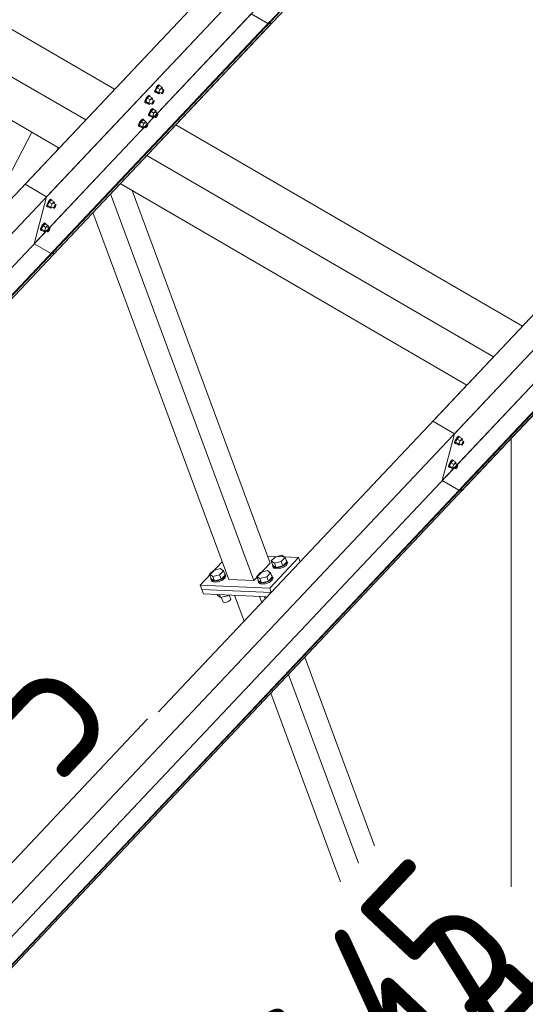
# Model space of a CAD drawing. Header units: millimetres. Extents: x -681 to 506, y -45 to 794.
# Tile 99 of 256: x -369 to -353, y 391 to 423. Entities that reach past the tile are written whole.
import ezdxf

# ---------------------------------------------------------------- set-up
doc = ezdxf.new("R2010")
doc.units = ezdxf.units.MM
doc.header["$LTSCALE"] = 0.6
doc.linetypes.add('XKITLINE00', pattern=[0])
for name, color, linetype, lineweight in [('Bolt', 7, 'Continuous', 0), ('Part', 2, 'Continuous', 0), ('PartMark', 3, 'Continuous', 0)]:
    doc.layers.add(name, color=color, linetype=linetype, lineweight=lineweight)
doc.styles.add('ISOCPEUR', font='ISOCPEUR.TTF')

msp = doc.modelspace()

# ---------------------------------------------------------------- linework, layer by layer
at = {"layer": 'Bolt', "color": 3, "linetype": 'XKITLINE00', "lineweight": 0}
for p, q in [((-364.789, 420.605), (-364.826, 420.556)), ((-364.739, 420.606), (-364.802, 420.539)), ((-364.757, 420.629), (-364.789, 420.605)), ((-364.765, 420.591), (-364.734, 420.616)), ((-364.741, 420.623), (-364.757, 420.629)), ((-364.741, 420.623), (-364.717, 420.609)), ((-364.739, 420.606), (-364.646, 420.552)), ((-364.734, 420.616), (-364.717, 420.609)), ((-364.717, 420.609), (-364.718, 420.594)), ((-365.074, 420.293), (-365.106, 420.269)), ((-365.058, 420.287), (-365.074, 420.293)), ((-365.058, 420.287), (-365.034, 420.273)), ((-364.884, 420.405), (-364.881, 420.441)), ((-364.884, 420.405), (-364.861, 420.392)), ((-364.86, 420.496), (-364.881, 420.441)), ((-364.861, 420.392), (-364.858, 420.427)), ((-364.844, 420.385), (-364.861, 420.392)), ((-364.826, 420.556), (-364.86, 420.496)), ((-364.858, 420.427), (-364.837, 420.482)), ((-364.802, 420.539), (-364.852, 420.433)), ((-364.759, 420.38), (-364.852, 420.433)), ((-364.852, 420.433), (-364.839, 420.395)), ((-364.835, 420.393), (-364.844, 420.385)), ((-364.839, 420.395), (-364.747, 420.341)), ((-364.837, 420.482), (-364.803, 420.542)), ((-364.803, 420.542), (-364.765, 420.591)), ((-364.709, 420.485), (-364.802, 420.539)), ((-364.759, 420.38), (-364.709, 420.485)), ((-364.759, 420.38), (-364.747, 420.341)), ((-364.747, 420.341), (-364.71, 420.38)), ((-364.732, 420.392), (-364.658, 420.349)), ((-364.646, 420.552), (-364.709, 420.485)), ((-364.66, 420.501), (-364.586, 420.458)), ((-364.658, 420.349), (-364.656, 420.367)), ((-364.649, 420.346), (-364.658, 420.349)), ((-364.656, 420.367), (-364.646, 420.394)), ((-364.634, 420.358), (-364.649, 420.346)), ((-364.633, 420.514), (-364.646, 420.552)), ((-364.646, 420.394), (-364.629, 420.424)), ((-364.644, 420.491), (-364.633, 420.514)), ((-364.615, 420.382), (-364.634, 420.358)), ((-364.629, 420.424), (-364.61, 420.449)), ((-364.598, 420.412), (-364.615, 420.382)), ((-364.61, 420.449), (-364.594, 420.461)), ((-364.587, 420.44), (-364.598, 420.412)), ((-364.594, 420.461), (-364.586, 420.458)), ((-364.586, 420.458), (-364.587, 420.44)), ((-365.201, 420.069), (-365.198, 420.105)), ((-365.201, 420.069), (-365.178, 420.056)), ((-365.177, 420.16), (-365.198, 420.105)), ((-365.178, 420.056), (-365.175, 420.091)), ((-365.161, 420.05), (-365.178, 420.056)), ((-365.143, 420.22), (-365.177, 420.16)), ((-365.175, 420.091), (-365.154, 420.147)), ((-365.119, 420.203), (-365.169, 420.098)), ((-365.076, 420.044), (-365.169, 420.098)), ((-365.169, 420.098), (-365.156, 420.059)), ((-365.152, 420.057), (-365.161, 420.05)), ((-365.156, 420.059), (-365.064, 420.005)), ((-365.154, 420.147), (-365.12, 420.207)), ((-365.106, 420.269), (-365.143, 420.22)), ((-365.12, 420.207), (-365.082, 420.255)), ((-365.056, 420.27), (-365.119, 420.203)), ((-365.026, 420.149), (-365.119, 420.203)), ((-365.082, 420.255), (-365.051, 420.28)), ((-365.076, 420.044), (-365.026, 420.149)), ((-365.076, 420.044), (-365.064, 420.005)), ((-365.064, 420.005), (-365.027, 420.044)), ((-365.056, 420.27), (-364.963, 420.216)), ((-365.051, 420.28), (-365.034, 420.273)), ((-365.049, 420.056), (-364.975, 420.013)), ((-365.034, 420.273), (-365.035, 420.258)), ((-364.963, 420.216), (-365.026, 420.149)), ((-364.977, 420.165), (-364.903, 420.122)), ((-364.975, 420.013), (-364.973, 420.031)), ((-364.966, 420.01), (-364.975, 420.013)), ((-364.973, 420.031), (-364.963, 420.059)), ((-364.951, 420.022), (-364.966, 420.01)), ((-364.95, 420.178), (-364.963, 420.216)), ((-364.963, 420.059), (-364.946, 420.089)), ((-364.961, 420.155), (-364.95, 420.178)), ((-364.932, 420.047), (-364.951, 420.022)), ((-364.946, 420.089), (-364.927, 420.113)), ((-364.915, 420.077), (-364.932, 420.047)), ((-364.927, 420.113), (-364.911, 420.125)), ((-364.904, 420.104), (-364.915, 420.077)), ((-364.911, 420.125), (-364.903, 420.122)), ((-364.903, 420.122), (-364.904, 420.104)), ((-365.082, 419.65), (-365.079, 419.685)), ((-365.058, 419.74), (-365.079, 419.685)), ((-365.024, 419.8), (-365.058, 419.74)), ((-365.058, 419.636), (-365.056, 419.672)), ((-365.056, 419.672), (-365.035, 419.727)), ((-364.999, 419.783), (-365.05, 419.678)), ((-364.957, 419.624), (-365.05, 419.678)), ((-365.05, 419.678), (-365.037, 419.64)), ((-365.035, 419.727), (-365.001, 419.787)), ((-364.986, 419.849), (-365.024, 419.8)), ((-365.001, 419.787), (-364.963, 419.836)), ((-364.936, 419.85), (-364.999, 419.783)), ((-364.906, 419.729), (-364.999, 419.783)), ((-364.955, 419.874), (-364.986, 419.849)), ((-364.963, 419.836), (-364.931, 419.86)), ((-364.957, 419.624), (-364.906, 419.729)), ((-364.938, 419.867), (-364.955, 419.874)), ((-364.938, 419.867), (-364.915, 419.854)), ((-364.936, 419.85), (-364.843, 419.796)), ((-364.931, 419.86), (-364.915, 419.854)), ((-364.915, 419.854), (-364.916, 419.838)), ((-364.843, 419.796), (-364.906, 419.729)), ((-364.858, 419.745), (-364.783, 419.702)), ((-364.83, 419.758), (-364.843, 419.796)), ((-364.843, 419.639), (-364.826, 419.669)), ((-364.841, 419.736), (-364.83, 419.758)), ((-364.826, 419.669), (-364.807, 419.693)), ((-364.807, 419.693), (-364.792, 419.705)), ((-364.785, 419.684), (-364.795, 419.657)), ((-364.792, 419.705), (-364.783, 419.702)), ((-364.783, 419.702), (-364.785, 419.684)), ((-365.399, 419.314), (-365.396, 419.349)), ((-365.375, 419.404), (-365.396, 419.349)), ((-365.341, 419.464), (-365.375, 419.404)), ((-365.373, 419.336), (-365.352, 419.391)), ((-365.316, 419.447), (-365.367, 419.342)), ((-365.352, 419.391), (-365.318, 419.451)), ((-365.303, 419.513), (-365.341, 419.464)), ((-365.318, 419.451), (-365.28, 419.5)), ((-365.253, 419.514), (-365.316, 419.447)), ((-365.224, 419.393), (-365.316, 419.447)), ((-365.272, 419.538), (-365.303, 419.513)), ((-365.28, 419.5), (-365.248, 419.524)), ((-365.274, 419.288), (-365.224, 419.393)), ((-365.255, 419.531), (-365.272, 419.538)), ((-365.255, 419.531), (-365.232, 419.518)), ((-365.253, 419.514), (-365.16, 419.46)), ((-365.248, 419.524), (-365.232, 419.518)), ((-365.232, 419.518), (-365.233, 419.503)), ((-365.16, 419.46), (-365.224, 419.393)), ((-365.175, 419.41), (-365.1, 419.366)), ((-365.147, 419.422), (-365.16, 419.46)), ((-365.158, 419.4), (-365.147, 419.422)), ((-365.143, 419.333), (-365.124, 419.357)), ((-365.124, 419.357), (-365.109, 419.37)), ((-365.102, 419.349), (-365.112, 419.321)), ((-365.109, 419.37), (-365.1, 419.366)), ((-365.1, 419.366), (-365.102, 419.349)), ((-365.082, 419.65), (-365.058, 419.636)), ((-365.042, 419.63), (-365.058, 419.636)), ((-365.032, 419.637), (-365.042, 419.63)), ((-365.037, 419.64), (-364.944, 419.586)), ((-364.957, 419.624), (-364.944, 419.586)), ((-364.944, 419.586), (-364.908, 419.624)), ((-364.93, 419.637), (-364.855, 419.593)), ((-364.855, 419.593), (-364.854, 419.611)), ((-364.847, 419.59), (-364.855, 419.593)), ((-364.854, 419.611), (-364.843, 419.639)), ((-364.831, 419.603), (-364.847, 419.59)), ((-364.812, 419.627), (-364.831, 419.603)), ((-364.795, 419.657), (-364.812, 419.627)), ((-365.399, 419.314), (-365.375, 419.3)), ((-365.375, 419.3), (-365.373, 419.336)), ((-365.359, 419.294), (-365.375, 419.3)), ((-365.274, 419.288), (-365.367, 419.342)), ((-365.367, 419.342), (-365.354, 419.304)), ((-365.349, 419.301), (-365.359, 419.294)), ((-365.354, 419.304), (-365.261, 419.25)), ((-365.274, 419.288), (-365.261, 419.25)), ((-365.261, 419.25), (-365.225, 419.288)), ((-365.247, 419.301), (-365.172, 419.258)), ((-365.172, 419.258), (-365.171, 419.275)), ((-365.164, 419.254), (-365.172, 419.258)), ((-365.171, 419.275), (-365.16, 419.303)), ((-365.148, 419.267), (-365.164, 419.254)), ((-365.16, 419.303), (-365.143, 419.333)), ((-365.129, 419.291), (-365.148, 419.267)), ((-365.112, 419.321), (-365.129, 419.291)), ((-368.304, 416.848), (-368.326, 416.792)), ((-368.27, 416.908), (-368.304, 416.848)), ((-368.302, 416.779), (-368.281, 416.834)), ((-368.246, 416.891), (-368.296, 416.785)), ((-368.281, 416.834), (-368.247, 416.894)), ((-368.233, 416.956), (-368.27, 416.908)), ((-368.247, 416.894), (-368.209, 416.943)), ((-368.183, 416.957), (-368.246, 416.891)), ((-368.153, 416.837), (-368.246, 416.891)), ((-368.201, 416.981), (-368.233, 416.956)), ((-368.209, 416.943), (-368.178, 416.967)), ((-368.203, 416.731), (-368.153, 416.837)), ((-368.185, 416.975), (-368.201, 416.981)), ((-368.185, 416.975), (-368.161, 416.961)), ((-368.183, 416.957), (-368.09, 416.904)), ((-368.178, 416.967), (-368.161, 416.961)), ((-368.161, 416.961), (-368.162, 416.946)), ((-368.09, 416.904), (-368.153, 416.837)), ((-368.104, 416.853), (-368.03, 416.81)), ((-368.077, 416.865), (-368.09, 416.904)), ((-368.088, 416.843), (-368.077, 416.865)), ((-368.328, 416.757), (-368.326, 416.792)), ((-368.328, 416.757), (-368.305, 416.743)), ((-368.305, 416.743), (-368.302, 416.779)), ((-368.288, 416.737), (-368.305, 416.743)), ((-368.203, 416.731), (-368.296, 416.785)), ((-368.296, 416.785), (-368.284, 416.747)), ((-368.279, 416.744), (-368.288, 416.737)), ((-368.284, 416.747), (-368.191, 416.693)), ((-368.203, 416.731), (-368.191, 416.693)), ((-368.191, 416.693), (-368.154, 416.731)), ((-368.176, 416.744), (-368.102, 416.701)), ((-368.102, 416.701), (-368.1, 416.719)), ((-368.093, 416.698), (-368.102, 416.701)), ((-368.1, 416.719), (-368.09, 416.746)), ((-368.078, 416.71), (-368.093, 416.698)), ((-368.09, 416.746), (-368.073, 416.776)), ((-368.059, 416.734), (-368.078, 416.71)), ((-368.073, 416.776), (-368.054, 416.8)), ((-368.042, 416.764), (-368.059, 416.734)), ((-368.054, 416.8), (-368.038, 416.813)), ((-368.031, 416.792), (-368.042, 416.764)), ((-368.038, 416.813), (-368.03, 416.81)), ((-368.03, 416.81), (-368.031, 416.792)), ((-368.399, 416.225), (-368.43, 416.201)), ((-368.407, 416.187), (-368.376, 416.212)), ((-368.382, 416.219), (-368.399, 416.225)), ((-368.382, 416.219), (-368.359, 416.205)), ((-368.376, 416.212), (-368.359, 416.205)), ((-368.359, 416.205), (-368.36, 416.19)), ((-368.526, 416.001), (-368.523, 416.037)), ((-368.526, 416.001), (-368.502, 415.988)), ((-368.502, 416.092), (-368.523, 416.037)), ((-368.468, 416.152), (-368.502, 416.092)), ((-368.502, 415.988), (-368.5, 416.023)), ((-368.486, 415.982), (-368.502, 415.988)), ((-368.5, 416.023), (-368.479, 416.079)), ((-368.443, 416.135), (-368.494, 416.03)), ((-368.401, 415.976), (-368.494, 416.03)), ((-368.494, 416.03), (-368.481, 415.991)), ((-368.476, 415.989), (-368.486, 415.982)), ((-368.481, 415.991), (-368.388, 415.937)), ((-368.479, 416.079), (-368.445, 416.139)), ((-368.43, 416.201), (-368.468, 416.152)), ((-368.445, 416.139), (-368.407, 416.187)), ((-368.38, 416.202), (-368.443, 416.135)), ((-368.351, 416.081), (-368.443, 416.135)), ((-368.401, 415.976), (-368.351, 416.081)), ((-368.401, 415.976), (-368.388, 415.937)), ((-368.388, 415.937), (-368.352, 415.976)), ((-368.38, 416.202), (-368.287, 416.148)), ((-368.374, 415.988), (-368.299, 415.945)), ((-368.287, 416.148), (-368.351, 416.081)), ((-368.302, 416.097), (-368.228, 416.054)), ((-368.299, 415.945), (-368.298, 415.963)), ((-368.291, 415.942), (-368.299, 415.945)), ((-368.298, 415.963), (-368.287, 415.991)), ((-368.275, 415.954), (-368.291, 415.942)), ((-368.274, 416.11), (-368.287, 416.148)), ((-368.287, 415.991), (-368.27, 416.021)), ((-368.285, 416.087), (-368.274, 416.11)), ((-368.256, 415.979), (-368.275, 415.954)), ((-368.27, 416.021), (-368.252, 416.045)), ((-368.239, 416.009), (-368.256, 415.979)), ((-368.252, 416.045), (-368.236, 416.057)), ((-368.229, 416.036), (-368.239, 416.009)), ((-368.236, 416.057), (-368.228, 416.054)), ((-368.228, 416.054), (-368.229, 416.036)), ((-355.262, 409.356), (-355.296, 409.296)), ((-355.238, 409.339), (-355.288, 409.234)), ((-355.273, 409.283), (-355.239, 409.343)), ((-355.225, 409.405), (-355.262, 409.356)), ((-355.239, 409.343), (-355.201, 409.392)), ((-355.175, 409.406), (-355.238, 409.339)), ((-355.145, 409.285), (-355.238, 409.339)), ((-355.193, 409.43), (-355.225, 409.405)), ((-355.201, 409.392), (-355.17, 409.416)), ((-355.177, 409.423), (-355.193, 409.43)), ((-355.177, 409.423), (-355.153, 409.41)), ((-355.175, 409.406), (-355.082, 409.352)), ((-355.17, 409.416), (-355.153, 409.41)), ((-355.153, 409.41), (-355.154, 409.394)), ((-355.082, 409.352), (-355.145, 409.285)), ((-355.096, 409.301), (-355.022, 409.258)), ((-355.069, 409.314), (-355.082, 409.352)), ((-355.08, 409.292), (-355.069, 409.314)), ((-355.32, 409.206), (-355.317, 409.241)), ((-355.32, 409.206), (-355.297, 409.192)), ((-355.296, 409.296), (-355.317, 409.241)), ((-355.297, 409.192), (-355.294, 409.228)), ((-355.28, 409.186), (-355.297, 409.192)), ((-355.294, 409.228), (-355.273, 409.283)), ((-355.195, 409.18), (-355.288, 409.234)), ((-355.288, 409.234), (-355.275, 409.196)), ((-355.271, 409.193), (-355.28, 409.186)), ((-355.275, 409.196), (-355.183, 409.142)), ((-355.195, 409.18), (-355.145, 409.285)), ((-355.195, 409.18), (-355.183, 409.142)), ((-355.183, 409.142), (-355.146, 409.18)), ((-355.168, 409.193), (-355.094, 409.149)), ((-355.094, 409.149), (-355.092, 409.167)), ((-355.085, 409.146), (-355.094, 409.149)), ((-355.092, 409.167), (-355.082, 409.195)), ((-355.07, 409.159), (-355.085, 409.146)), ((-355.082, 409.195), (-355.065, 409.225)), ((-355.051, 409.183), (-355.07, 409.159)), ((-355.065, 409.225), (-355.046, 409.249)), ((-355.034, 409.213), (-355.051, 409.183)), ((-355.046, 409.249), (-355.03, 409.261)), ((-355.023, 409.24), (-355.034, 409.213)), ((-355.03, 409.261), (-355.022, 409.258)), ((-355.022, 409.258), (-355.023, 409.24)), ((-355.391, 408.674), (-355.422, 408.65)), ((-355.374, 408.668), (-355.391, 408.674)), ((-355.518, 408.45), (-355.515, 408.486)), ((-355.518, 408.45), (-355.494, 408.437)), ((-355.494, 408.541), (-355.515, 408.486)), ((-355.46, 408.601), (-355.494, 408.541)), ((-355.494, 408.437), (-355.492, 408.472)), ((-355.478, 408.43), (-355.494, 408.437)), ((-355.492, 408.472), (-355.471, 408.527)), ((-355.435, 408.584), (-355.486, 408.478)), ((-355.393, 408.424), (-355.486, 408.478)), ((-355.486, 408.478), (-355.473, 408.44)), ((-355.468, 408.437), (-355.478, 408.43)), ((-355.473, 408.44), (-355.38, 408.386)), ((-355.471, 408.527), (-355.437, 408.587)), ((-355.422, 408.65), (-355.46, 408.601)), ((-355.437, 408.587), (-355.399, 408.636)), ((-355.372, 408.651), (-355.435, 408.584)), ((-355.343, 408.53), (-355.435, 408.584)), ((-355.399, 408.636), (-355.367, 408.661)), ((-355.393, 408.424), (-355.343, 408.53)), ((-355.393, 408.424), (-355.38, 408.386)), ((-355.38, 408.386), (-355.344, 408.424)), ((-355.374, 408.668), (-355.351, 408.654)), ((-355.372, 408.651), (-355.279, 408.597)), ((-355.367, 408.661), (-355.351, 408.654)), ((-355.366, 408.437), (-355.291, 408.394)), ((-355.351, 408.654), (-355.352, 408.639)), ((-355.279, 408.597), (-355.343, 408.53)), ((-355.294, 408.546), (-355.219, 408.503)), ((-355.291, 408.394), (-355.29, 408.412)), ((-355.283, 408.391), (-355.291, 408.394)), ((-355.29, 408.412), (-355.279, 408.439)), ((-355.267, 408.403), (-355.283, 408.391)), ((-355.266, 408.558), (-355.279, 408.597)), ((-355.279, 408.439), (-355.262, 408.469)), ((-355.277, 408.536), (-355.266, 408.558)), ((-355.248, 408.427), (-355.267, 408.403)), ((-355.262, 408.469), (-355.243, 408.494)), ((-355.231, 408.457), (-355.248, 408.427)), ((-355.243, 408.494), (-355.228, 408.506)), ((-355.221, 408.485), (-355.231, 408.457)), ((-355.228, 408.506), (-355.219, 408.503)), ((-355.219, 408.503), (-355.221, 408.485)), ((-361.164, 405.45), (-361.044, 405.577)), ((-361.044, 405.577), (-360.824, 405.633)), ((-360.725, 405.563), (-360.845, 405.436)), ((-360.824, 405.633), (-360.725, 405.563)), ((-360.673, 405.424), (-360.725, 405.563)), ((-361.112, 405.311), (-361.164, 405.45)), ((-361.064, 405.379), (-361.164, 405.45)), ((-361.125, 405.307), (-361.116, 405.323)), ((-361.1, 405.255), (-361.125, 405.307)), ((-361.111, 405.27), (-361.125, 405.307)), ((-361.012, 405.24), (-361.112, 405.311)), ((-361.086, 405.218), (-361.111, 405.27)), ((-361.02, 405.233), (-361.1, 405.255)), ((-360.845, 405.436), (-361.064, 405.379)), ((-361.012, 405.24), (-361.064, 405.379)), ((-360.905, 405.247), (-361.02, 405.233)), ((-361.012, 405.24), (-360.793, 405.297)), ((-360.787, 405.293), (-360.905, 405.247)), ((-360.891, 405.21), (-360.774, 405.256)), ((-360.793, 405.297), (-360.845, 405.436)), ((-360.793, 405.297), (-360.673, 405.424)), ((-360.698, 405.359), (-360.787, 405.293)), ((-360.774, 405.256), (-360.684, 405.322)), ((-360.661, 405.427), (-360.698, 405.359)), ((-360.695, 405.482), (-360.685, 405.479)), ((-360.685, 405.479), (-360.661, 405.427)), ((-360.684, 405.322), (-360.647, 405.39)), ((-360.647, 405.39), (-360.661, 405.427)), ((-363.13, 405.025), (-363.01, 405.152)), ((-363.079, 404.886), (-363.13, 405.025)), ((-363.031, 404.955), (-363.13, 405.025)), ((-362.811, 405.012), (-363.031, 404.955)), ((-362.979, 404.816), (-363.031, 404.955)), ((-363.01, 405.152), (-362.791, 405.209)), ((-362.692, 405.139), (-362.811, 405.012)), ((-362.76, 404.873), (-362.811, 405.012)), ((-362.791, 405.209), (-362.692, 405.139)), ((-362.76, 404.873), (-362.64, 405)), ((-362.665, 404.935), (-362.754, 404.869)), ((-362.64, 405), (-362.692, 405.139)), ((-362.627, 405.003), (-362.665, 404.935)), ((-362.662, 405.058), (-362.652, 405.055)), ((-362.652, 405.055), (-362.627, 405.003)), ((-362.651, 404.898), (-362.614, 404.966)), ((-362.614, 404.966), (-362.627, 405.003)), ((-361.625, 404.961), (-361.505, 405.088)), ((-361.573, 404.822), (-361.625, 404.961)), ((-361.525, 404.891), (-361.625, 404.961)), ((-361.306, 404.948), (-361.525, 404.891)), ((-361.505, 405.088), (-361.286, 405.145)), ((-361.186, 405.075), (-361.306, 404.948)), ((-361.254, 404.809), (-361.306, 404.948)), ((-361.286, 405.145), (-361.186, 405.075)), ((-361.254, 404.809), (-361.135, 404.935)), ((-361.135, 404.935), (-361.186, 405.075)), ((-361.122, 404.939), (-361.159, 404.87)), ((-361.156, 404.994), (-361.147, 404.991)), ((-361.147, 404.991), (-361.122, 404.939)), ((-361.108, 404.902), (-361.122, 404.939)), ((-361.086, 405.218), (-361.006, 405.196)), ((-361.006, 405.196), (-360.891, 405.21)), ((-363.092, 404.883), (-363.083, 404.898)), ((-363.067, 404.831), (-363.092, 404.883)), ((-363.078, 404.846), (-363.092, 404.883)), ((-362.979, 404.816), (-363.079, 404.886)), ((-363.053, 404.794), (-363.078, 404.846)), ((-362.986, 404.809), (-363.067, 404.831)), ((-363.053, 404.794), (-362.973, 404.771)), ((-362.872, 404.822), (-362.986, 404.809)), ((-362.979, 404.816), (-362.76, 404.873)), ((-362.973, 404.771), (-362.858, 404.785)), ((-362.754, 404.869), (-362.872, 404.822)), ((-362.858, 404.785), (-362.74, 404.831)), ((-362.74, 404.831), (-362.651, 404.898)), ((-361.586, 404.819), (-361.578, 404.834)), ((-361.561, 404.767), (-361.586, 404.819)), ((-361.572, 404.782), (-361.586, 404.819)), ((-361.474, 404.752), (-361.573, 404.822)), ((-361.547, 404.729), (-361.572, 404.782)), ((-361.481, 404.744), (-361.561, 404.767)), ((-361.547, 404.729), (-361.467, 404.707)), ((-361.474, 404.752), (-361.525, 404.891)), ((-361.366, 404.758), (-361.481, 404.744)), ((-361.474, 404.752), (-361.254, 404.809)), ((-361.467, 404.707), (-361.352, 404.721)), ((-361.248, 404.804), (-361.366, 404.758)), ((-361.352, 404.721), (-361.235, 404.767)), ((-361.159, 404.87), (-361.248, 404.804)), ((-361.235, 404.767), (-361.145, 404.833)), ((-361.145, 404.833), (-361.108, 404.902)), ((-362.883, 404.358), (-362.891, 404.38)), ((-362.783, 404.287), (-362.883, 404.358)), ((-362.783, 404.287), (-362.817, 404.377)), ((-362.564, 404.344), (-362.783, 404.287)), ((-362.711, 404.168), (-362.758, 404.294)), ((-362.564, 404.344), (-362.572, 404.366)), ((-362.544, 404.365), (-362.564, 404.344)), ((-362.458, 404.234), (-362.506, 404.363)), ((-361.377, 404.293), (-361.386, 404.316)), ((-361.337, 404.265), (-361.377, 404.293)), ((-361.306, 404.298), (-361.311, 404.313)), ((-362.698, 404.14), (-362.711, 404.168)), ((-362.698, 404.14), (-362.654, 404.128)), ((-362.654, 404.128), (-362.591, 404.135)), ((-362.591, 404.135), (-362.527, 404.16)), ((-362.527, 404.16), (-362.478, 404.196)), ((-362.478, 404.196), (-362.458, 404.234))]:
    msp.add_line(p, q, dxfattribs=at)
at = {"layer": 'Part', "color": 2, "linetype": 'XKITLINE00', "lineweight": 0}
for p, q in [((-368.331, 417.06), (-329.134, 458.58)), ((-329.525, 457.084), (-368.722, 415.564)), ((-368.131, 415.204), (-328.935, 456.724)), ((-328.924, 456.848), (-368.12, 415.328)), ((-328.905, 456.837), (-368.101, 415.317)), ((-355.322, 409.509), (-316.126, 451.029)), ((-316.517, 449.533), (-355.714, 408.013)), ((-355.123, 407.653), (-315.927, 449.173)), ((-315.916, 449.297), (-355.112, 407.777)), ((-315.897, 449.286), (-355.093, 407.766)), ((-353.351, 434.055), (-369.018, 417.459)), ((-377.219, 426.907), (-366.16, 420.487)), ((-340.343, 426.504), (-356.01, 409.908)), ((-378.142, 425.93), (-367.082, 419.51)), ((-378.991, 425.031), (-367.931, 418.611)), ((-362.101, 424.786), (-377.768, 408.191)), ((-400.61, 382.868), (-361.414, 424.387)), ((-361.805, 422.891), (-401.001, 381.372)), ((-361.272, 422.582), (-361.805, 422.891)), ((-400.41, 381.011), (-361.214, 422.531)), ((-361.203, 422.655), (-400.399, 381.135)), ((-361.184, 422.644), (-400.38, 381.125)), ((-361.214, 422.531), (-361.184, 422.644)), ((-361.184, 422.644), (-361.203, 422.655)), ((-364.211, 419.356), (-353.152, 412.936)), ((-370.458, 415.934), (-368.806, 419.119)), ((-368.011, 418.526), (-367.959, 418.627)), ((-365.134, 418.379), (-354.074, 411.959)), ((-365.983, 417.48), (-354.923, 411.06)), ((-369.018, 417.459), (-368.331, 417.06)), ((-366.288, 417.156), (-361.723, 404.826)), ((-361.204, 405.376), (-365.604, 417.26)), ((-349.093, 417.235), (-364.76, 400.639)), ((-387.602, 375.316), (-348.406, 416.836)), ((-368.331, 417.06), (-368.722, 415.564)), ((-362.52, 404.86), (-366.852, 416.559)), ((-348.797, 415.34), (-387.993, 373.82)), ((-368.722, 415.564), (-368.189, 415.255)), ((-368.101, 415.317), (-368.131, 415.204)), ((-368.12, 415.328), (-368.101, 415.317)), ((-387.402, 373.46), (-348.206, 414.98)), ((-348.195, 415.104), (-387.391, 373.584)), ((-348.176, 415.093), (-387.372, 373.573)), ((-356.01, 409.908), (-355.322, 409.509)), ((-355.322, 409.509), (-355.714, 408.013)), ((-353.511, 395.061), (-353.511, 409.36)), ((-355.714, 408.013), (-355.181, 407.704)), ((-355.093, 407.766), (-355.123, 407.653)), ((-355.112, 407.777), (-355.093, 407.766)), ((-360.294, 405.559), (-361.288, 405.602)), ((-360.294, 405.559), (-361.216, 404.582)), ((-360.244, 405.423), (-360.294, 405.559)), ((-362.728, 405.421), (-363.431, 404.677)), ((-361.723, 404.826), (-361.204, 405.376)), ((-363.431, 404.677), (-361.216, 404.582)), ((-363.431, 404.677), (-363.379, 404.538)), ((-361.723, 404.826), (-362.52, 404.86)), ((-363.379, 404.538), (-361.169, 404.443)), ((-363.327, 404.398), (-363.379, 404.538)), ((-363.379, 404.538), (-361.169, 404.443)), ((-361.293, 404.312), (-363.327, 404.398)), ((-362.029, 403.533), (-362.334, 404.356)), ((-361.465, 404.13), (-361.537, 404.322)), ((-361.216, 404.582), (-361.166, 404.446)), ((-357.869, 396.368), (-360.097, 402.384)), ((-358.388, 395.819), (-360.615, 401.834)), ((-358.952, 395.222), (-361.179, 401.238))]:
    msp.add_line(p, q, dxfattribs=at)
at = {"layer": 'PartMark', "color": 1, "linetype": 'XKITLINE00', "lineweight": 0}
msp.add_line((-372.42, 392.671), (-365.107, 400.417), dxfattribs=at)

# ---------------------------------------------------------------- texts
at = {"layer": 'PartMark', "color": 1, "style": 'ISOCPEUR', "width": 0.85}
for s, p in [('S/5', (-372.445, 393.519)), ('S/5', (-359.437, 385.968)), ('M/14', (-359.792, 382.479))]:
    msp.add_text(s, height=5, rotation=46.6502, dxfattribs=at).set_placement(p)

doc.saveas('drawing.dxf')
